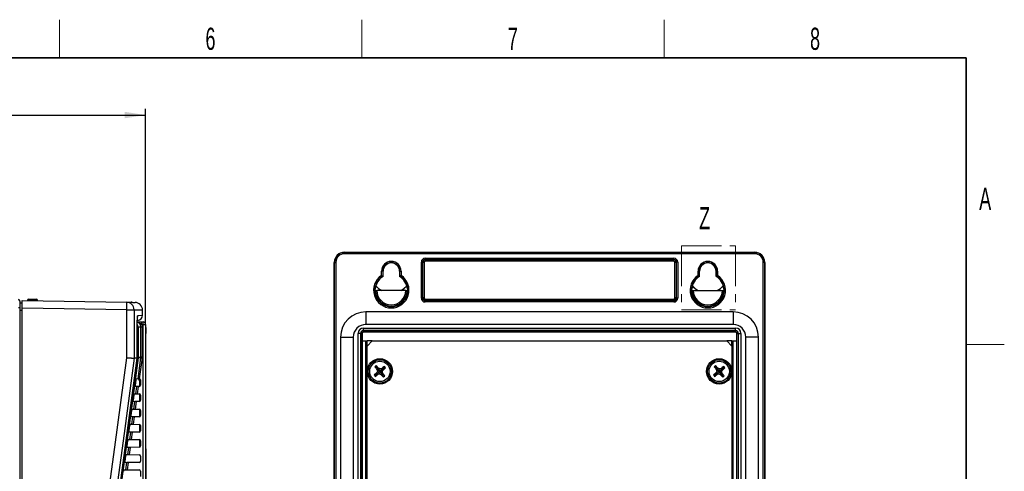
# Model space of a CAD drawing. Header units: millimetres. Extents: x 5 to 418, y 2 to 292.
# Tile 48 of 48: x 258 to 414, y 217 to 288. Entities that reach past the tile are written whole.
import ezdxf

# ---------------------------------------------------------------- set-up
doc = ezdxf.new("R2010")
doc.units = ezdxf.units.MM
doc.linetypes.add('PHANTOM', pattern=[12.7, 6.35, -1.27, 1.27, -1.27, 1.27, -1.27])
doc.layers.add('SLD-0', color=7, linetype='Continuous')
doc.styles.add('SLDTEXTSTYLE0', font='TXT', dxfattribs={"width": 0.605})
doc.dimstyles.new('SLDDIMSTYLE2', dxfattribs={"dimtxt": 3.5, "dimasz": 3.302, "dimexe": 0, "dimexo": 0.0625, "dimgap": 0.875, "dimtad": 1, "dimdec": 0, "dimlfac": 2.5, "dimrnd": 1e-09, "dimzin": 12, "dimdsep": 46, "dimtxsty": 'SLDTEXTSTYLE0', "dimsah": 1, "dimcen": 0.09, "dimadec": 0, "dimazin": 3, "dimtfac": 1, "dimtofl": 0, "dimtmove": 0, "dimatfit": 3, "dimfxl": 1, "dimfrac": 2, "dimtolj": 1, "dimtzin": 12, "dimarcsym": 0})

# ---------------------------------------------------------------- blocks, each defined once
blk = doc.blocks.new('_D_4')
at = {"layer": 'SLD-0'}
for p, q in [((209.58, 250.22), (209.58, 274.46)), ((278.34, 240.42), (278.34, 274.46)), ((209.58, 273.46), (278.34, 273.46))]:
    blk.add_line(p, q, dxfattribs=at)
for points in [[(209.58, 273.46), (212.89, 272.95), (212.89, 273.97)], [(278.34, 273.46), (275.04, 273.97), (275.04, 272.95)]]:
    blk.add_solid(points, dxfattribs=at)
at = {"layer": 'SLD-0', "insert": (239.95, 277.97), "char_height": 3.5, "attachment_point": 1, "style": 'SLDTEXTSTYLE0'}
blk.add_mtext('172', dxfattribs=at)

msp = doc.modelspace()

# ---------------------------------------------------------------- linework, layer by layer
at = {"color": 7, "linetype": 'PHANTOM', "lineweight": 18}
for p, q in [((362.9963, 252.8363), (371.5438, 252.8363)), ((362.9963, 252.8363), (362.9963, 242.744)), ((371.5438, 252.8363), (371.5438, 242.744)), ((362.9963, 242.744), (371.5438, 242.744))]:
    msp.add_line(p, q, dxfattribs=at)
at = {"color": 7, "linetype": 'Continuous', "lineweight": 25}
for p, q in [((309.7637, 251.776), (309.7637, 251.8215)), ((309.7637, 251.8215), (374.5637, 251.8215)), ((309.7637, 251.776), (309.7637, 251.5761)), ((309.7637, 251.776), (374.5637, 251.776)), ((374.5637, 251.5761), (309.7637, 251.5761)), ((322.5112, 250.8739), (361.8162, 250.8739)), ((322.5112, 250.6739), (322.5112, 250.8739)), ((361.8162, 250.6739), (322.5112, 250.6739)), ((322.5112, 250.6739), (322.5602, 250.6249)), ((322.5602, 250.6249), (361.7672, 250.6249)), ((322.5602, 250.4249), (322.5602, 250.6249)), ((361.7672, 250.4249), (322.5602, 250.4249)), ((361.7672, 250.6249), (361.8162, 250.6739)), ((361.7672, 250.4249), (361.7672, 250.6249)), ((361.8162, 250.6739), (361.8162, 250.8739)), ((374.5637, 251.776), (374.5637, 251.8215)), ((374.5637, 251.776), (374.5637, 251.5761)), ((308.2091, 250.2215), (308.1637, 250.2215)), ((308.1637, 117.4215), (308.1637, 250.2215)), ((308.2091, 250.2215), (308.4091, 250.2215)), ((308.2091, 117.4215), (308.2091, 250.2215)), ((308.4091, 250.2215), (308.4091, 117.4215)), ((321.9113, 244.569), (321.9113, 250.274)), ((322.1112, 250.274), (321.9113, 250.274)), ((322.1112, 250.274), (322.1112, 244.569)), ((322.1602, 250.225), (322.1112, 250.274)), ((322.1602, 244.618), (322.1602, 250.225)), ((322.3602, 250.225), (322.1602, 250.225)), ((322.3602, 250.225), (322.3602, 244.618)), ((362.1671, 250.225), (361.9671, 250.225)), ((361.9671, 244.618), (361.9671, 250.225)), ((362.2161, 250.274), (362.1671, 250.225)), ((362.1671, 250.225), (362.1671, 244.618)), ((362.4161, 250.274), (362.2161, 250.274)), ((362.2161, 244.569), (362.2161, 250.274)), ((362.4161, 250.274), (362.4161, 244.569)), ((375.9183, 117.4215), (375.9183, 250.2215)), ((376.1182, 250.2215), (375.9183, 250.2215)), ((376.1182, 250.2215), (376.1182, 117.4215)), ((376.1182, 250.2215), (376.1637, 250.2215)), ((376.1637, 250.2215), (376.1637, 117.4215)), ((315.6183, 248.1522), (315.6183, 248.8215)), ((315.8182, 248.8215), (315.6183, 248.8215)), ((315.8182, 248.8215), (315.8182, 248.0423)), ((315.8182, 248.8215), (315.8637, 248.8215)), ((315.8182, 248.0423), (315.8637, 248.0165)), ((315.8567, 248.0042), (315.8637, 248.0165)), ((315.8637, 248.0165), (315.8637, 248.8215)), ((318.5091, 248.8215), (318.4637, 248.8215)), ((318.4637, 248.8215), (318.4637, 248.0165)), ((318.4637, 248.0165), (318.5091, 248.0423)), ((318.4637, 248.0165), (318.4707, 248.0042)), ((318.5091, 248.8215), (318.7091, 248.8215)), ((318.5091, 248.0423), (318.5091, 248.8215)), ((318.7091, 248.8215), (318.7091, 248.1522)), ((365.6183, 248.1522), (365.6183, 248.8215)), ((365.6183, 248.8215), (365.8182, 248.8215)), ((365.8182, 248.8215), (365.8182, 248.0423)), ((365.8182, 248.8215), (365.8637, 248.8215)), ((365.8182, 248.0423), (365.8637, 248.0165)), ((365.8567, 248.0042), (365.8637, 248.0165)), ((365.8637, 248.0165), (365.8637, 248.8215)), ((368.5091, 248.8215), (368.4637, 248.8215)), ((368.4637, 248.8215), (368.4637, 248.0165)), ((368.4637, 248.0165), (368.5091, 248.0423)), ((368.4637, 248.0165), (368.4707, 248.0042)), ((368.7091, 248.8215), (368.5091, 248.8215)), ((368.5091, 248.0423), (368.5091, 248.8215)), ((368.7091, 248.8215), (368.7091, 248.1522)), ((314.6654, 245.776), (314.623, 245.8181)), ((319.4619, 245.7726), (314.8655, 245.7726)), ((319.7044, 245.8181), (319.662, 245.776)), ((364.6654, 245.776), (364.623, 245.8181)), ((364.8655, 245.7726), (369.4619, 245.7726)), ((369.7044, 245.8181), (369.662, 245.776)), ((258.8649, 244.2181), (275.3692, 243.93)), ((258.8649, 243.0184), (258.8649, 244.2181)), ((259.6828, 244.2104), (259.6827, 244.2038)), ((259.6893, 244.2037), (259.6828, 244.2104)), ((259.8829, 244.4067), (259.947, 244.3414)), ((259.8829, 244.4067), (261.0649, 244.4064)), ((259.947, 244.3414), (261.0649, 244.3414)), ((259.947, 244.3414), (259.947, 244.1992)), ((261.0649, 244.3414), (261.0649, 244.4064)), ((261.0649, 244.3414), (261.0649, 244.1797)), ((261.2649, 244.2063), (261.2649, 244.1762)), ((322.1112, 244.569), (321.9113, 244.569)), ((322.1112, 244.569), (322.1602, 244.618)), ((322.3602, 244.618), (322.1602, 244.618)), ((322.5602, 244.2181), (322.5112, 244.1691)), ((322.5602, 244.2181), (322.5602, 244.418)), ((322.5602, 244.418), (361.7672, 244.418)), ((361.7672, 244.2181), (322.5602, 244.2181)), ((361.7672, 244.2181), (361.7672, 244.418)), ((361.8162, 244.1691), (361.7672, 244.2181)), ((362.1671, 244.618), (361.9671, 244.618)), ((362.1671, 244.618), (362.2161, 244.569)), ((362.4161, 244.569), (362.2161, 244.569)), ((258.4649, 243.0458), (258.2684, 243.0458)), ((258.4649, 244.1719), (258.4649, 244.0457)), ((258.4649, 244.0457), (258.4649, 243.0458)), ((258.4649, 243.8249), (258.8649, 243.8249)), ((258.4649, 243.0458), (258.4649, 138.6215)), ((275.3727, 242.7302), (258.8649, 243.0184)), ((258.8649, 138.6318), (258.8649, 243.0184)), ((275.3692, 243.93), (276.0806, 243.9176)), ((275.3727, 235.185), (275.3727, 242.7302)), ((275.3727, 242.7302), (276.544, 242.7302)), ((276.2683, 243.9143), (276.6858, 243.907)), ((276.544, 242.7302), (276.544, 235.1051)), ((276.544, 242.7302), (277.8649, 242.7072)), ((277.8649, 241.8699), (277.8649, 242.7072)), ((322.5112, 243.9691), (322.5112, 244.1691)), ((322.5112, 244.1691), (361.8162, 244.1691)), ((361.8162, 243.9691), (322.5112, 243.9691)), ((361.8162, 243.9691), (361.8162, 244.1691)), ((258.8649, 242.6249), (258.4649, 242.6249)), ((277.1337, 241.8571), (277.8649, 241.8699)), ((371.1637, 242.418), (313.1637, 242.418)), ((313.1637, 242.3441), (313.1637, 242.418)), ((313.1637, 242.3441), (313.1637, 240.4989)), ((371.1637, 242.3441), (371.1637, 242.418)), ((371.1637, 242.3441), (371.1637, 240.4989)), ((277.0308, 235.1051), (277.0308, 240.2556)), ((277.0326, 240.2556), (277.0308, 240.2556)), ((277.0326, 235.1052), (277.0326, 240.2556)), ((277.1741, 240.0215), (277.0326, 240.0215)), ((277.1741, 240.0215), (277.1741, 235.2748)), ((277.6069, 240.0215), (277.1741, 240.0215)), ((277.6069, 235.2748), (277.6069, 240.0215)), ((277.8033, 240.0215), (277.6069, 240.0215)), ((277.7127, 240.8215), (277.9449, 240.8215)), ((277.9518, 240.4215), (277.7197, 240.4215)), ((277.8033, 240.0215), (277.8033, 235.2748)), ((277.9518, 206.9541), (277.9518, 240.4215)), ((277.9518, 240.4215), (278.3449, 240.4215)), ((278.3449, 240.4215), (278.3449, 206.9541)), ((278.3849, 239.94), (278.3449, 239.94)), ((278.3849, 239.94), (278.3849, 239.5)), ((312.7637, 239.8495), (371.5637, 239.8495)), ((312.7637, 239.4495), (312.7637, 239.8495)), ((313.1637, 240.4249), (313.1637, 240.4989)), ((371.1637, 240.4249), (313.1637, 240.4249)), ((371.1637, 240.4249), (371.1637, 240.4989)), ((371.5637, 239.4495), (371.5637, 239.8495)), ((278.3849, 239.5), (278.3449, 239.5)), ((278.3849, 239.46), (278.3449, 239.46)), ((278.3849, 239.02), (278.3449, 239.02)), ((278.3849, 239.0181), (278.3449, 239.0181)), ((278.3849, 239.0125), (278.3449, 239.0125)), ((278.3849, 239.46), (278.3849, 239.5)), ((278.3849, 239.46), (278.3849, 239.02)), ((309.1671, 238.4215), (309.1671, 124.8215)), ((309.2411, 238.4215), (309.1671, 238.4215)), ((309.2411, 238.4215), (311.0862, 238.4215)), ((311.1602, 238.4215), (311.0862, 238.4215)), ((311.1602, 238.4215), (311.1602, 124.8215)), ((311.9357, 149.8215), (311.9357, 239.0215)), ((312.3356, 239.0215), (311.9357, 239.0215)), ((312.3356, 239.0215), (312.3356, 149.8215)), ((312.3356, 239.0215), (312.3602, 239.0215)), ((312.3602, 149.8215), (312.3602, 239.0215)), ((312.5602, 239.0215), (312.3602, 239.0215)), ((312.5602, 239.0215), (312.5602, 149.8215)), ((371.5637, 239.4495), (312.7637, 239.4495)), ((312.7637, 239.4495), (312.7637, 239.4249)), ((312.7637, 239.4249), (371.5637, 239.4249)), ((312.7637, 239.2249), (312.7637, 239.4249)), ((371.5637, 239.2249), (312.7637, 239.2249)), ((371.5637, 239.4495), (371.5637, 239.4249)), ((371.5637, 239.2249), (371.5637, 239.4249)), ((371.7671, 239.0215), (371.9671, 239.0215)), ((371.7671, 149.8215), (371.7671, 239.0215)), ((371.9917, 239.0215), (371.9671, 239.0215)), ((371.9671, 239.0215), (371.9671, 149.8215)), ((371.9917, 239.0215), (372.3917, 239.0215)), ((371.9917, 149.8215), (371.9917, 239.0215)), ((372.3917, 239.0215), (372.3917, 149.8215)), ((373.1671, 124.8215), (373.1671, 238.4215)), ((373.1671, 238.4215), (373.2411, 238.4215)), ((375.0862, 238.4215), (373.2411, 238.4215)), ((375.0862, 238.4215), (375.1602, 238.4215)), ((375.1602, 124.8215), (375.1602, 238.4215)), ((312.5637, 149.8215), (312.5637, 237.8215)), ((312.5637, 237.8215), (313.1637, 237.8215)), ((313.1637, 149.8215), (313.1637, 237.8215)), ((313.1637, 237.8215), (313.3637, 237.8215)), ((314.1637, 237.8215), (313.3637, 237.8215)), ((314.1637, 237.8215), (313.3637, 237.0215)), ((313.3637, 237.0215), (313.3637, 237.8215)), ((313.3637, 150.326), (313.3637, 237.0215)), ((314.1637, 237.8215), (370.1637, 237.8215)), ((370.9637, 237.8215), (370.1637, 237.8215)), ((370.9637, 237.0215), (370.1637, 237.8215)), ((370.9637, 237.8215), (371.1637, 237.8215)), ((370.9637, 237.0215), (370.9637, 237.8215)), ((370.9637, 237.0215), (370.9637, 150.326)), ((371.1637, 149.8215), (371.1637, 237.8215)), ((371.1637, 237.8215), (371.7637, 237.8215)), ((371.7637, 149.8215), (371.7637, 237.8215)), ((273.2283, 206.7047), (277.0323, 235.1049)), ((276.5441, 235.1051), (276.544, 235.1051)), ((277.0308, 235.1051), (276.5441, 235.1051)), ((277.0308, 235.1051), (277.0299, 235.1052)), ((277.0308, 235.1051), (277.0308, 235.1051)), ((277.1741, 235.2748), (277.0326, 235.2748)), ((277.1577, 231.8682), (277.5998, 235.1687)), ((277.5998, 235.1687), (277.1671, 235.1687)), ((277.1741, 235.2748), (277.6069, 235.2748)), ((277.7945, 235.1421), (277.3554, 231.8647)), ((277.5998, 235.1687), (277.6069, 235.2748)), ((277.8033, 235.2748), (277.6069, 235.2748)), ((277.8033, 235.2748), (277.7945, 235.1421)), ((314.7786, 233.7315), (314.5802, 233.7506)), ((314.7786, 233.7315), (314.7977, 233.9298)), ((314.7786, 233.7315), (315.0969, 233.3452)), ((315.0969, 233.3452), (314.9358, 233.2706)), ((315.0969, 233.3452), (315.2009, 233.489)), ((315.2811, 233.1217), (315.0969, 233.3452)), ((315.37, 233.0871), (315.4016, 233.4142)), ((315.6874, 233.2883), (315.6128, 233.4493)), ((316.0737, 233.6066), (315.6874, 233.2883)), ((316.0737, 233.6066), (316.0928, 233.8049)), ((316.0737, 233.6066), (316.272, 233.5874)), ((368.3786, 233.7315), (368.1802, 233.7506)), ((368.3786, 233.7315), (368.3977, 233.9298)), ((368.3786, 233.7315), (368.6969, 233.3452)), ((368.6969, 233.3452), (368.5358, 233.2706)), ((368.6969, 233.3452), (368.8009, 233.489)), ((368.8811, 233.1217), (368.6969, 233.3452)), ((368.97, 233.0871), (369.0016, 233.4142)), ((369.2874, 233.2883), (369.2128, 233.4493)), ((369.6737, 233.6066), (369.2874, 233.2883)), ((369.6737, 233.6066), (369.6928, 233.8049)), ((369.6737, 233.6066), (369.872, 233.5874)), ((276.8859, 231.873), (277.1577, 231.8682)), ((277.3049, 231.8657), (277.3049, 231.8217)), ((277.3049, 231.8217), (277.3849, 231.8217)), ((277.3049, 231.8217), (277.3049, 231.7781)), ((277.3049, 231.7781), (277.3849, 231.7781)), ((277.3049, 231.7781), (277.3049, 231.7474)), ((277.3049, 231.7474), (277.3849, 231.7474)), ((277.3483, 231.8649), (277.3554, 231.8647)), ((277.3849, 231.8609), (277.3849, 230.6621)), ((314.6537, 232.4364), (314.4553, 232.4555)), ((314.6537, 232.4364), (314.6346, 232.238)), ((314.6537, 232.4364), (315.0399, 232.7547)), ((315.0399, 232.7547), (314.8961, 232.8587)), ((315.2981, 233.0278), (314.9709, 233.0594)), ((315.2635, 232.9389), (315.0399, 232.7547)), ((315.0399, 232.7547), (315.1146, 232.5936)), ((315.2635, 232.9389), (315.2981, 233.0278)), ((315.3573, 232.9559), (315.2635, 232.9389)), ((315.2981, 233.0278), (315.2811, 233.1217)), ((315.2811, 233.1217), (315.37, 233.0871)), ((315.3573, 232.9559), (315.3258, 232.6287)), ((315.4462, 232.9213), (315.3573, 232.9559)), ((315.37, 233.0871), (315.4639, 233.1041)), ((315.4639, 233.1041), (315.4293, 233.0152)), ((315.4293, 233.0152), (315.7564, 232.9836)), ((315.4293, 233.0152), (315.4462, 232.9213)), ((315.4462, 232.9213), (315.6305, 232.6977)), ((315.4639, 233.1041), (315.6874, 233.2883)), ((315.6305, 232.6977), (315.5264, 232.5539)), ((315.6305, 232.6977), (315.7915, 232.7724)), ((315.9488, 232.3115), (315.6305, 232.6977)), ((315.6874, 233.2883), (315.8312, 233.1842)), ((315.9488, 232.3115), (315.9296, 232.1131)), ((315.9488, 232.3115), (316.1471, 232.2924)), ((368.2537, 232.4364), (368.0553, 232.4555)), ((368.2537, 232.4364), (368.2346, 232.238)), ((368.2537, 232.4364), (368.6399, 232.7547)), ((368.6399, 232.7547), (368.4961, 232.8587)), ((368.8981, 233.0278), (368.5709, 233.0594)), ((368.8635, 232.9389), (368.6399, 232.7547)), ((368.6399, 232.7547), (368.7146, 232.5936)), ((368.8635, 232.9389), (368.8981, 233.0278)), ((368.9573, 232.9559), (368.8635, 232.9389)), ((368.8981, 233.0278), (368.8811, 233.1217)), ((368.8811, 233.1217), (368.97, 233.0871)), ((368.9573, 232.9559), (368.9258, 232.6287)), ((369.0462, 232.9213), (368.9573, 232.9559)), ((368.97, 233.0871), (369.0639, 233.1041)), ((369.0639, 233.1041), (369.0293, 233.0152)), ((369.0293, 233.0152), (369.0462, 232.9213)), ((369.0293, 233.0152), (369.3564, 232.9836)), ((369.0462, 232.9213), (369.2305, 232.6977)), ((369.0639, 233.1041), (369.2874, 233.2883)), ((369.2305, 232.6977), (369.1264, 232.5539)), ((369.2305, 232.6977), (369.3915, 232.7724)), ((369.5488, 232.3115), (369.2305, 232.6977)), ((369.2874, 233.2883), (369.4312, 233.1842)), ((369.5488, 232.3115), (369.5296, 232.1131)), ((369.5488, 232.3115), (369.7471, 232.2924)), ((276.9948, 230.6519), (276.7217, 230.6471)), ((276.7397, 230.8615), (276.847, 231.6615)), ((276.837, 229.4738), (276.9948, 230.6519)), ((277.1934, 230.6553), (277.0347, 229.4704)), ((277.1794, 230.6551), (277.1934, 230.6553)), ((277.3483, 230.6581), (277.1934, 230.6553)), ((277.2949, 231.6147), (277.3849, 231.6147)), ((277.3049, 231.618), (277.3849, 231.618)), ((277.3049, 231.618), (277.3049, 231.6179)), ((277.5449, 231.6649), (277.5449, 230.858)), ((276.4179, 228.4615), (276.5252, 229.2615)), ((276.5651, 229.4786), (276.837, 229.4738)), ((277.0347, 229.4704), (277.0208, 229.4706)), ((277.0347, 229.4704), (277.3483, 229.4649)), ((277.3849, 229.4609), (277.3849, 228.2621)), ((277.5449, 229.2649), (277.5449, 228.458)), ((276.2444, 227.0842), (276.5162, 227.0794)), ((276.6725, 228.2463), (276.3994, 228.2415)), ((276.5162, 227.0794), (276.6725, 228.2463)), ((276.8712, 228.2497), (276.714, 227.076)), ((276.8572, 228.2495), (276.8712, 228.2497)), ((277.3483, 228.2581), (276.8712, 228.2497)), ((276.3503, 225.8406), (276.0771, 225.8359)), ((276.0961, 226.0615), (276.2034, 226.8615)), ((276.1955, 224.685), (276.3503, 225.8406)), ((276.549, 225.8441), (276.3932, 224.6816)), ((276.535, 225.8439), (276.549, 225.8441)), ((277.3483, 225.8581), (276.549, 225.8441)), ((276.714, 227.076), (276.7, 227.0762)), ((276.714, 227.076), (277.3483, 227.0649)), ((277.3849, 227.0609), (277.3849, 225.8621)), ((277.5449, 226.8649), (277.5449, 226.058)), ((275.7743, 223.6615), (275.8816, 224.4615)), ((275.9236, 224.6898), (276.1955, 224.685)), ((276.3932, 224.6816), (276.3793, 224.6818)), ((276.3932, 224.6816), (277.3483, 224.6649)), ((277.3849, 224.6609), (277.3849, 223.4621)), ((277.5449, 224.4649), (277.5449, 223.658)), ((276.0281, 223.435), (275.7549, 223.4302)), ((275.8748, 222.2906), (276.0281, 223.435)), ((276.2267, 223.4385), (276.0725, 222.2872)), ((276.2127, 223.4382), (276.2267, 223.4385)), ((277.3483, 223.4581), (276.2267, 223.4385)), ((275.7058, 221.0294), (275.4326, 221.0246)), ((275.4525, 221.2615), (275.5597, 222.0615)), ((275.554, 219.8962), (275.7058, 221.0294)), ((275.6028, 222.2954), (275.8748, 222.2906)), ((275.9045, 221.0328), (275.7518, 219.8928)), ((275.8905, 221.0326), (275.9045, 221.0328)), ((277.3483, 221.0581), (275.9045, 221.0328)), ((276.0725, 222.2872), (276.0586, 222.2874)), ((276.0725, 222.2872), (277.3483, 222.2649)), ((277.3849, 222.2609), (277.3849, 221.6215)), ((277.3849, 221.6215), (277.5449, 221.6215)), ((277.3849, 221.6215), (277.3849, 221.0621)), ((277.5449, 222.0649), (277.5449, 221.258)), ((275.1306, 218.8615), (275.2379, 219.6615)), ((275.2821, 219.901), (275.554, 219.8962)), ((275.7518, 219.8928), (275.7378, 219.893)), ((275.7518, 219.8928), (277.3483, 219.8649)), ((277.5449, 219.6649), (277.5449, 218.858)), ((278.3849, 220.8215), (278.3449, 220.8215)), ((278.3849, 220.4215), (278.3449, 220.4215)), ((278.3849, 220.8215), (278.3849, 220.4215)), ((278.3849, 220.4215), (278.3849, 214.8215)), ((275.3836, 218.6238), (275.1103, 218.619)), ((275.2333, 217.5018), (275.3836, 218.6238)), ((275.5822, 218.6272), (275.431, 217.4984)), ((275.5682, 218.627), (275.5822, 218.6272)), ((277.3483, 218.6581), (275.5822, 218.6272)), ((274.9613, 217.5066), (275.2333, 217.5018)), ((275.431, 217.4984), (275.4171, 217.4986)), ((275.431, 217.4984), (277.3483, 217.4649)), ((277.5449, 217.2649), (277.5449, 216.458))]:
    msp.add_line(p, q, dxfattribs=at)
at = {"color": 7, "linetype": 'Continuous', "lineweight": 25, "flags": 128}
for points in [[(314.7211, 246.5332), (315.1685, 246.0987), (315.6661, 245.7726)], [(318.6613, 245.7726), (319.1588, 246.0987), (319.6062, 246.5332)], [(364.7211, 246.5332), (365.1685, 246.0987), (365.6661, 245.7726)], [(368.6613, 245.7726), (369.1588, 246.0987), (369.6062, 246.5332)], [(271.5547, 206.8), (273.4714, 221.0492), (275.3727, 235.185)], [(276.5441, 235.1051), (276.2242, 232.7265), (274.9445, 223.2122), (272.7241, 206.7051)], [(273.2268, 206.7051), (273.4392, 208.2909), (274.2889, 214.6343), (277.0308, 235.1051)], [(277.1671, 235.1687), (276.9539, 233.583), (276.1013, 227.2402), (273.3619, 206.8634)]]:
    msp.add_lwpolyline(points, dxfattribs=at)
at = {"color": 7, "linetype": 'Continuous', "lineweight": 25}
for centre, radius in [((315.3637, 233.0215), 2), ((315.3637, 233.0215), 1.844), ((368.9637, 233.0215), 2), ((368.9637, 233.0215), 1.844), ((315.3637, 233.0215), 1.6112), ((368.9637, 233.0215), 1.6112)]:
    msp.add_circle(centre, radius, dxfattribs=at)
for centre, radius, start, end in [((309.7637, 250.2215), 1.6, 90, 180), ((309.7637, 250.2215), 1.5546, 90, 180), ((309.7637, 250.2215), 1.3546, 90, 180), ((322.5602, 250.2249), 0.4, 90.008727, 179.991273), ((361.7671, 250.2249), 0.4, 0.008727, 89.991273), ((374.5637, 250.2215), 1.6, 0, 90), ((374.5637, 250.2215), 1.5546, 0, 90), ((374.5637, 250.2215), 1.3546, 0, 90), ((317.1637, 248.8215), 1.5454, 0, 180), ((317.1637, 248.8215), 1.3454, 0, 180), ((317.1637, 248.8215), 1.3, 0, 180), ((367.1637, 248.8215), 1.5454, 0, 180), ((367.1637, 248.8215), 1.3454, 0, 180), ((367.1637, 248.8215), 1.3, 0, 180), ((317.1637, 245.8215), 2.7965, 123.546696, 56.453304), ((317.1637, 245.8215), 2.5966, 121.209049, 58.790951), ((317.1637, 245.8215), 2.5441, 120.912054, 175.569389), ((317.1637, 245.8215), 2.5441, 4.430611, 59.087946), ((367.1637, 245.8215), 2.7965, 123.546696, 56.453304), ((367.1637, 245.8215), 2.5966, 121.209049, 58.790951), ((367.1637, 245.8215), 2.5441, 120.912054, 175.569389), ((367.1637, 245.8215), 2.5441, 4.430611, 59.087946), ((317.1637, 245.8215), 2.4987, 181.042101, 358.957899), ((317.1637, 248.6005), 3.207, 220.326724, 241.860695), ((317.1637, 245.8215), 2.2987, 181.218279, 358.781721), ((317.1637, 248.6005), 3.207, 298.139305, 319.673276), ((367.1637, 245.8215), 2.4987, 181.042101, 358.957899), ((367.1637, 248.6005), 3.207, 220.326724, 241.860695), ((367.1637, 245.8215), 2.2987, 181.218279, 358.781721), ((367.1637, 248.6005), 3.207, 298.139305, 319.673276), ((258.2649, 244.1719), 0.2, 0, 89.982543), ((259.9471, 244.1414), 0.2, 90.020547, 162.191052), ((261.0649, 244.1414), 0.2, 10.036962, 90.003831), ((322.5602, 244.6181), 0.4, 180.008727, 269.991273), ((361.7671, 244.6181), 0.4, 270.008727, 359.991273), ((260.6493, 243.287), 14.7339, 357.834485, 2.501514), ((275.3462, 242.7324), 1.1978, 359.894619, 88.902372), ((276.6649, 242.7072), 1.2, 0.297141, 89), ((276.3324, 241.8571), 0.8012, 337.32043, 0.006259), ((277.0649, 241.8699), 0.8, 271, 0.790616), ((313.1637, 238.4215), 3.9965, 90, 180), ((371.1637, 238.4215), 3.9965, 0, 90), ((276.3732, 240.0215), 0.8009, 359.996657, 32.752483), ((271.9846, 240.5215), 5.736, 359.001369, 2.998326), ((272.2167, 240.5215), 5.736, 359.001369, 2.998326), ((277.9449, 240.4215), 0.4, 0, 90), ((313.1637, 238.4215), 2.0035, 90, 180), ((312.7637, 239.0215), 0.828, 90, 180), ((371.1637, 238.4215), 2.0035, 0, 90), ((371.5637, 239.0215), 0.828, 0, 90), ((312.7637, 239.0215), 0.428, 90, 180), ((312.7637, 239.0215), 0.4034, 90, 180), ((312.7637, 239.0215), 0.2035, 90, 180), ((371.5637, 239.0215), 0.428, 0, 90), ((371.5637, 239.0215), 0.4034, 0, 90), ((371.5637, 239.0215), 0.2035, 0, 90), ((276.6061, 232.005), 3.213, 79.945623, 82.373576), ((276.3729, 235.2748), 0.8013, 352.391247, 0.000043), ((280.7663, 257.6771), 22.7301, 261.992152, 262.487305), ((324.5136, 221.9181), 15.4492, 128.968097, 130.013382), ((326.2181, 242.0005), 14.2653, 215.332212, 217.731781), ((304.4756, 224.0833), 14.2653, 41.249699, 43.649267), ((309.9989, 219.2337), 15.1749, 69.143724, 69.952172), ((317.9943, 218.4625), 15.1749, 99.029307, 99.837755), ((324.3427, 222.1671), 14.2653, 125.332212, 127.731781), ((306.4255, 243.9095), 14.2653, 311.249699, 313.649267), ((304.2603, 223.8716), 15.4492, 38.968097, 40.013382), ((378.1136, 221.9181), 15.4492, 128.968097, 130.013382), ((379.8181, 242.0005), 14.2653, 215.332212, 217.731781), ((358.0756, 224.0833), 14.2653, 41.249699, 43.649267), ((363.5989, 219.2337), 15.1749, 69.143724, 69.952172), ((371.5943, 218.4625), 15.1749, 99.029307, 99.837755), ((377.9427, 222.1671), 14.2653, 125.332212, 127.731781), ((360.0255, 243.9095), 14.2653, 311.249699, 313.649267), ((357.8603, 223.8716), 15.4492, 38.968097, 40.013382), ((277.3449, 231.6649), 0.2, 0, 86.968828), ((324.3018, 222.1334), 14.2653, 131.249699, 133.649267), ((326.467, 242.1714), 15.4492, 218.968097, 220.013382), ((306.3847, 243.8759), 14.2653, 305.332212, 307.731781), ((329.1515, 227.6567), 15.1749, 159.143724, 159.952172), ((329.9226, 235.6521), 15.1749, 189.029307, 189.837755), ((312.733, 247.5804), 15.1749, 279.029307, 279.837755), ((320.7284, 246.8093), 15.1749, 249.143724, 249.952172), ((326.2517, 241.9597), 14.2653, 221.249699, 223.649267), ((301.5759, 238.3862), 15.1749, 339.143724, 339.952172), ((300.8047, 230.3908), 15.1749, 9.029307, 9.837755), ((304.5093, 224.0425), 14.2653, 35.332212, 37.731781), ((306.2138, 244.1248), 15.4492, 308.968097, 310.013382), ((377.9018, 222.1334), 14.2653, 131.249699, 133.649267), ((380.067, 242.1714), 15.4492, 218.968097, 220.013382), ((359.9847, 243.8759), 14.2653, 305.332212, 307.731781), ((382.7515, 227.6567), 15.1749, 159.143724, 159.952172), ((383.5226, 235.6521), 15.1749, 189.029307, 189.837755), ((366.333, 247.5804), 15.1749, 279.029307, 279.837755), ((374.3284, 246.8093), 15.1749, 249.143724, 249.952172), ((379.8517, 241.9597), 14.2653, 221.249699, 223.649267), ((355.1759, 238.3862), 15.1749, 339.143724, 339.952172), ((354.4047, 230.3908), 15.1749, 9.029307, 9.837755), ((358.1093, 224.0425), 14.2653, 35.332212, 37.731781), ((359.8138, 244.1248), 15.4492, 308.968097, 310.013382), ((277.3449, 230.858), 0.2, 271, 0), ((277.3449, 229.2649), 0.2, 0, 89), ((277.3449, 228.458), 0.2, 271, 0), ((277.3449, 226.8649), 0.2, 0, 89), ((277.3449, 226.058), 0.2, 271, 0), ((277.3449, 224.4649), 0.2, 0, 89), ((277.3449, 223.658), 0.2, 271, 0), ((277.3449, 222.0649), 0.2, 0, 89), ((277.3449, 221.258), 0.2, 271, 0), ((277.3449, 219.6649), 0.2, 0, 89), ((277.3449, 218.858), 0.2, 271, 0), ((277.3449, 217.2649), 0.2, 0, 89)]:
    msp.add_arc(centre, radius, start, end, dxfattribs=at)
for centre, major_axis, ratio, start_param, end_param in [((322.5114, 250.2738), (0.4244, -0.4244), 0.99969546, 2.35634678, 3.92683852), ((322.5114, 250.2738), (-0.283, 0.283), 0.99939115, 5.49793944, 7.06843118), ((322.5602, 250.2249), (0.1415, -0.1415), 0.99969546, 2.35634678, 3.92683852), ((361.7671, 250.2249), (-0.1415, -0.1415), 0.99969546, 2.35634678, 3.92683852), ((361.816, 250.2738), (-0.4244, -0.4244), 0.99969546, 2.35634678, 3.92683852), ((361.816, 250.2738), (0.283, 0.283), 0.99939115, 5.49793944, 7.06843118), ((259.8829, 244.2068), (0.1946, -0.0467), 0.99932846, 1.80612945, 3.35917055), ((261.0649, 244.2064), (0.1701, -0.1052), 0.99965945, 0.55351343, 2.12430975), ((322.5114, 244.5692), (0.4244, 0.4244), 0.99969546, 2.35634678, 3.92683852), ((322.5114, 244.5692), (0.283, 0.283), 0.99939115, 2.35634678, 3.92683852), ((322.5602, 244.6181), (0.1415, 0.1415), 0.99969546, 2.35634678, 3.92683852), ((361.7671, 244.6181), (-0.1415, 0.1415), 0.99969546, 2.35634678, 3.92683852), ((361.816, 244.5692), (-0.4244, 0.4244), 0.99969546, 2.35634678, 3.92683852), ((361.816, 244.5692), (0.283, -0.283), 0.99939115, 5.49793944, 7.06843118)]:
    msp.add_ellipse(centre, major_axis=major_axis, ratio=ratio, start_param=start_param, end_param=end_param, dxfattribs=at)
for points, knots in [([(315.6183, 248.1522), (315.6188, 248.1519), (315.6402, 248.1404), (315.6829, 248.1173), (315.739, 248.0865), (315.7824, 248.0624), (315.8116, 248.046), (315.816, 248.0435), (315.8182, 248.0423)], [0, 0, 0, 0, 0.005906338, 0.219496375, 0.43767048, 0.631763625, 0.815684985, 1, 1, 1, 1]), ([(318.7091, 248.1522), (318.7085, 248.1519), (318.7028, 248.1488), (318.6919, 248.143), (318.6764, 248.1346), (318.6609, 248.1262), (318.6457, 248.1179), (318.6307, 248.1098), (318.616, 248.1017), (318.6018, 248.0939), (318.5886, 248.0866), (318.5728, 248.0779), (318.5587, 248.0701), (318.5464, 248.0632), (318.5355, 248.0571), (318.5264, 248.052), (318.5193, 248.048), (318.5136, 248.0448), (318.51, 248.0428), (318.5093, 248.0424), (318.5091, 248.0423)], [0, 0, 0, 0, 0.00588591, 0.05862078, 0.11160265, 0.16535713, 0.21937927, 0.27317157, 0.32724774, 0.38224295, 0.43757025, 0.48543734, 0.58239402, 0.6316008, 0.67689444, 0.76880202, 0.81554229, 0.86082418, 0.9529848, 1, 1, 1, 1]), ([(365.8182, 248.0423), (365.816, 248.0435), (365.8116, 248.046), (365.7824, 248.0624), (365.739, 248.0865), (365.6829, 248.1173), (365.6402, 248.1404), (365.6188, 248.1519), (365.6183, 248.1522)], [0, 0, 0, 0, 0.18431501, 0.36823638, 0.56232952, 0.78050363, 0.99409366, 1, 1, 1, 1]), ([(368.5091, 248.0423), (368.5093, 248.0424), (368.5099, 248.0427), (368.5135, 248.0448), (368.5192, 248.048), (368.5263, 248.0519), (368.5353, 248.057), (368.5462, 248.0631), (368.5585, 248.0699), (368.5726, 248.0778), (368.5884, 248.0865), (368.6014, 248.0937), (368.6155, 248.1015), (368.6303, 248.1095), (368.6454, 248.1178), (368.6606, 248.1261), (368.6759, 248.1344), (368.6915, 248.1428), (368.7027, 248.1488), (368.7085, 248.1519), (368.7091, 248.1522)], [0, 0, 0, 0, 0.04526269, 0.13743998, 0.18445767, 0.22971595, 0.32165431, 0.36839909, 0.41622961, 0.51321817, 0.56242958, 0.61618978, 0.67026608, 0.72528929, 0.78062069, 0.83334821, 0.88633014, 0.94009102, 0.99411409, 1, 1, 1, 1]), ([(314.623, 245.8181), (314.6226, 245.8207), (314.6218, 245.8259), (314.6209, 245.8614), (314.6214, 245.9129), (314.6236, 245.9684), (314.6262, 246.0044), (314.6271, 246.018)], [0, 0, 0, 0, 0.21701178, 0.43402749, 0.65090237, 0.86731977, 1, 1, 1, 1]), ([(314.6654, 245.776), (314.668, 245.7756), (314.6732, 245.7749), (314.7088, 245.7738), (314.7603, 245.7731), (314.8159, 245.7727), (314.8519, 245.7726), (314.8655, 245.7726)], [0, 0, 0, 0, 0.21711582, 0.43422991, 0.65138377, 0.86856508, 1, 1, 1, 1]), ([(319.4619, 245.7726), (319.4844, 245.7726), (319.5294, 245.7727), (319.5893, 245.7733), (319.6346, 245.7742), (319.6581, 245.7752), (319.6609, 245.7758), (319.662, 245.776)], [0, 0, 0, 0, 0.21714983, 0.43429826, 0.65147554, 0.86865185, 1, 1, 1, 1]), ([(319.7002, 246.018), (319.7017, 245.9956), (319.7048, 245.9509), (319.7063, 245.891), (319.7062, 245.8458), (319.7053, 245.822), (319.7046, 245.8192), (319.7044, 245.8181)], [0, 0, 0, 0, 0.21648564, 0.43299023, 0.64919168, 0.86577366, 1, 1, 1, 1]), ([(364.623, 245.8181), (364.6226, 245.8207), (364.6218, 245.8259), (364.6209, 245.8614), (364.6214, 245.9129), (364.6236, 245.9684), (364.6262, 246.0044), (364.6271, 246.018)], [0, 0, 0, 0, 0.21701178, 0.43402749, 0.65090237, 0.86731977, 1, 1, 1, 1]), ([(364.6654, 245.776), (364.668, 245.7756), (364.6732, 245.7749), (364.7088, 245.7738), (364.7603, 245.7731), (364.8159, 245.7727), (364.8519, 245.7726), (364.8655, 245.7726)], [0, 0, 0, 0, 0.21711582, 0.43422991, 0.65138377, 0.86856508, 1, 1, 1, 1]), ([(369.4619, 245.7726), (369.4844, 245.7726), (369.5294, 245.7727), (369.5893, 245.7733), (369.6346, 245.7742), (369.6581, 245.7752), (369.6609, 245.7758), (369.662, 245.776)], [0, 0, 0, 0, 0.21714983, 0.43429826, 0.65147554, 0.86865185, 1, 1, 1, 1]), ([(369.7002, 246.018), (369.7017, 245.9956), (369.7048, 245.9509), (369.7063, 245.891), (369.7062, 245.8458), (369.7053, 245.822), (369.7046, 245.8192), (369.7044, 245.8181)], [0, 0, 0, 0, 0.216485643, 0.432990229, 0.649191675, 0.865773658, 1, 1, 1, 1]), ([(276.2922, 243.9053), (276.292, 243.905), (276.2916, 243.904), (276.2705, 243.9053), (276.2178, 243.9103), (276.1508, 243.9157), (276.0982, 243.9171), (276.0806, 243.9176)], [0, 0, 0, 0, 0.122377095, 0.368296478, 0.618251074, 0.872297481, 1, 1, 1, 1]), ([(276.2746, 243.907), (276.2748, 243.907), (276.2783, 243.9068), (276.2461, 243.9093), (276.1965, 243.9147), (276.1209, 243.916), (276.099, 243.9164)], [0, 0, 0, 0, 0.0156775, 0.27523017, 0.79076845, 1, 1, 1, 1]), ([(276.2683, 243.9143), (276.2748, 243.9134), (276.2824, 243.9122), (276.2908, 243.9063), (276.2922, 243.9053)], [0, 0, 0, 0, 0.839209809, 1, 1, 1, 1]), ([(277.0308, 240.2556), (277.0309, 240.3139), (277.0312, 240.4309), (277.0335, 240.6346), (277.0377, 240.8417), (277.0429, 241.0042), (277.049, 241.1592), (277.0561, 241.3044), (277.0644, 241.4318), (277.0723, 241.533), (277.0794, 241.6107), (277.0882, 241.6875), (277.0949, 241.7343), (277.1003, 241.7663), (277.1057, 241.7943), (277.1125, 241.8226), (277.1209, 241.8456), (277.128, 241.8559), (277.1322, 241.8568), (277.1337, 241.8571)], [0, 0, 0, 0, 0.06942904, 0.13949218, 0.24569563, 0.32690272, 0.35428547, 0.46062524, 0.54193077, 0.56934549, 0.64878068, 0.70259236, 0.75718192, 0.78460807, 0.81103807, 0.86411452, 0.91794982, 0.97256234, 1, 1, 1, 1]), ([(277.0334, 240.2557), (277.0332, 240.3004), (277.0321, 240.4895), (277.0385, 240.8182), (277.052, 241.1949), (277.0691, 241.4602), (277.0854, 241.6028), (277.0883, 241.6191), (277.0894, 241.6248)], [0, 0, 0, 0, 0.069897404, 0.296102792, 0.520695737, 0.74101939, 0.907792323, 1, 1, 1, 1]), ([(277.6069, 240.0215), (277.5981, 240.1115), (277.5805, 240.2915), (277.4419, 240.5287), (277.2568, 240.7044), (277.1051, 240.756), (277.0389, 240.7785)], [0, 0, 0, 0, 0.26482041, 0.52967469, 0.7947422, 1, 1, 1, 1]), ([(277.7197, 240.4215), (277.6687, 240.453), (277.5363, 240.5347), (277.3314, 240.6924), (277.1403, 240.7547), (277.039, 240.7878)], [0, 0, 0, 0, 0.22782996, 0.59067515, 1, 1, 1, 1]), ([(277.0398, 240.8215), (277.0677, 240.8215), (277.1695, 240.8215), (277.3951, 240.8215), (277.6111, 240.8215), (277.7127, 240.8215)], [0, 0, 0, 0, 0.16632108, 0.607482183, 1, 1, 1, 1]), ([(277.7197, 240.4215), (277.7293, 240.3985), (277.7817, 240.272), (277.7936, 240.1342), (277.8033, 240.0215)], [0, 0, 0, 0, 0.18168498, 1, 1, 1, 1]), ([(275.3727, 235.185), (275.3767, 235.1848), (275.4243, 235.1816), (275.505, 235.1761), (275.6135, 235.1689), (275.7107, 235.1623), (275.8065, 235.1559), (275.8987, 235.1496), (275.9863, 235.1437), (276.0692, 235.1381), (276.1479, 235.1327), (276.2207, 235.1277), (276.2868, 235.1232), (276.3462, 235.1191), (276.3993, 235.1155), (276.4446, 235.1123), (276.4819, 235.1097), (276.5111, 235.1076), (276.533, 235.106), (276.5403, 235.1054), (276.544, 235.1051)], [0, 0, 0, 0, 0.00681081, 0.08134919, 0.13787746, 0.19479656, 0.25294871, 0.31152716, 0.36793298, 0.42472823, 0.4827525, 0.54120189, 0.59753635, 0.65426047, 0.71221447, 0.77059391, 0.82692807, 0.88365342, 0.94161326, 1, 1, 1, 1]), ([(276.847, 231.6615), (276.8483, 231.6709), (276.8528, 231.7041), (276.8612, 231.7599), (276.8712, 231.8183), (276.8797, 231.8587), (276.8841, 231.8722), (276.8856, 231.8729), (276.8859, 231.873)], [0, 0, 0, 0, 0.085053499, 0.301990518, 0.519611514, 0.736769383, 0.952233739, 1, 1, 1, 1]), ([(277.1577, 231.8682), (277.1607, 231.8682), (277.1666, 231.8681), (277.2029, 231.8675), (277.255, 231.8665), (277.307, 231.8656), (277.3389, 231.8651), (277.3483, 231.8649)], [0, 0, 0, 0, 0.22525402, 0.45048074, 0.67646869, 0.90392415, 1, 1, 1, 1]), ([(276.7217, 230.6471), (276.7213, 230.6475), (276.7198, 230.6487), (276.7194, 230.6662), (276.7222, 230.7087), (276.7281, 230.7683), (276.7346, 230.8224), (276.7387, 230.8538), (276.7397, 230.8615)], [0, 0, 0, 0, 0.08198317, 0.29414664, 0.50565107, 0.71755185, 0.93103295, 1, 1, 1, 1]), ([(277.1934, 230.6553), (277.1705, 230.6549), (277.1248, 230.6541), (277.0643, 230.6531), (277.0195, 230.6523), (276.9984, 230.6519), (276.9957, 230.6519), (276.9948, 230.6519)], [0, 0, 0, 0, 0.2249122, 0.44986513, 0.67362044, 0.89493763, 1, 1, 1, 1]), ([(277.3049, 231.7399), (277.3049, 231.734), (277.3049, 231.7101), (277.3049, 231.6725), (277.3049, 231.6334), (277.3049, 231.6231), (277.3049, 231.618)], [0, 0, 0, 0, 0.11334787, 0.4582864, 0.72928164, 1, 1, 1, 1]), ([(276.5252, 229.2615), (276.5265, 229.2715), (276.5313, 229.3061), (276.5399, 229.3635), (276.5502, 229.4233), (276.5588, 229.4644), (276.5633, 229.4779), (276.5649, 229.4785), (276.5651, 229.4786)], [0, 0, 0, 0, 0.088536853, 0.305494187, 0.52312074, 0.740262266, 0.955695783, 1, 1, 1, 1]), ([(276.837, 229.4738), (276.8399, 229.4738), (276.8458, 229.4737), (276.8821, 229.473), (276.9343, 229.4721), (276.9885, 229.4712), (277.0229, 229.4706), (277.0347, 229.4704)], [0, 0, 0, 0, 0.22000786, 0.43998906, 0.66071382, 0.88287193, 1, 1, 1, 1]), ([(276.2034, 226.8615), (276.2048, 226.8721), (276.2097, 226.908), (276.2186, 226.9672), (276.2292, 227.0283), (276.238, 227.0701), (276.2426, 227.0835), (276.2441, 227.0841), (276.2444, 227.0842)], [0, 0, 0, 0, 0.09184091, 0.30881742, 0.52644914, 0.74357514, 0.95897955, 1, 1, 1, 1]), ([(276.3994, 228.2415), (276.399, 228.2419), (276.3975, 228.2433), (276.3971, 228.2616), (276.4, 228.3056), (276.4061, 228.3669), (276.4127, 228.4222), (276.4169, 228.454), (276.4179, 228.4615)], [0, 0, 0, 0, 0.08535942, 0.297505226, 0.509005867, 0.720923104, 0.934434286, 1, 1, 1, 1]), ([(276.8712, 228.2497), (276.8483, 228.2493), (276.8025, 228.2485), (276.7421, 228.2475), (276.6972, 228.2467), (276.6761, 228.2463), (276.6734, 228.2463), (276.6725, 228.2463)], [0, 0, 0, 0, 0.22491816, 0.44987705, 0.67363829, 0.89496134, 1, 1, 1, 1]), ([(276.0771, 225.8359), (276.0767, 225.8363), (276.0751, 225.8378), (276.0747, 225.857), (276.0778, 225.9024), (276.0841, 225.9656), (276.0909, 226.0219), (276.0951, 226.0542), (276.0961, 226.0615)], [0, 0, 0, 0, 0.0885636, 0.30069314, 0.51219071, 0.72412396, 0.93766393, 1, 1, 1, 1]), ([(276.549, 225.8441), (276.5261, 225.8437), (276.4803, 225.8429), (276.4199, 225.8418), (276.375, 225.8411), (276.3539, 225.8407), (276.3512, 225.8406), (276.3503, 225.8406)], [0, 0, 0, 0, 0.22492413, 0.449889, 0.67365617, 0.89498508, 1, 1, 1, 1]), ([(276.5162, 227.0794), (276.5192, 227.0794), (276.5251, 227.0793), (276.5614, 227.0786), (276.6135, 227.0777), (276.6678, 227.0768), (276.7021, 227.0762), (276.714, 227.076)], [0, 0, 0, 0, 0.22001376, 0.44000086, 0.6607316, 0.88289575, 1, 1, 1, 1]), ([(275.8816, 224.4615), (275.8831, 224.4728), (275.8882, 224.5099), (275.8974, 224.5709), (275.9082, 224.6333), (275.9172, 224.6758), (275.9218, 224.6892), (275.9234, 224.6897), (275.9236, 224.6898)], [0, 0, 0, 0, 0.09497923, 0.311973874, 0.529610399, 0.746721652, 0.962098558, 1, 1, 1, 1]), ([(276.1955, 224.685), (276.1985, 224.685), (276.2043, 224.6849), (276.2407, 224.6842), (276.2928, 224.6833), (276.347, 224.6824), (276.3814, 224.6818), (276.3932, 224.6816)], [0, 0, 0, 0, 0.22001967, 0.44001267, 0.6607494, 0.88291961, 1, 1, 1, 1]), ([(275.7549, 223.4302), (275.7544, 223.4307), (275.7528, 223.4323), (275.7524, 223.4524), (275.7556, 223.4993), (275.7621, 223.5642), (275.769, 223.6217), (275.7733, 223.6544), (275.7743, 223.6615)], [0, 0, 0, 0, 0.09160861, 0.30372316, 0.51521826, 0.7271671, 0.94073463, 1, 1, 1, 1]), ([(276.2267, 223.4385), (276.2038, 223.4381), (276.158, 223.4373), (276.0976, 223.4362), (276.0528, 223.4354), (276.0317, 223.4351), (276.0289, 223.435), (276.0281, 223.435)], [0, 0, 0, 0, 0.22493012, 0.44990096, 0.67367408, 0.89500887, 1, 1, 1, 1]), ([(275.4326, 221.0246), (275.4321, 221.0251), (275.4304, 221.0268), (275.4301, 221.0478), (275.4334, 221.0961), (275.4401, 221.1628), (275.4472, 221.2214), (275.4515, 221.2546), (275.4525, 221.2615)], [0, 0, 0, 0, 0.09450609, 0.30660679, 0.51809996, 0.73006395, 0.94365789, 1, 1, 1, 1]), ([(275.5597, 222.0615), (275.5614, 222.0734), (275.5666, 222.1118), (275.5761, 222.1745), (275.5871, 222.2382), (275.5964, 222.2815), (275.601, 222.2948), (275.6026, 222.2953), (275.6028, 222.2954)], [0, 0, 0, 0, 0.09796404, 0.31497585, 0.53261687, 0.74971409, 0.96506497, 1, 1, 1, 1]), ([(275.9045, 221.0328), (275.8816, 221.0324), (275.8358, 221.0317), (275.7754, 221.0306), (275.7305, 221.0298), (275.7094, 221.0294), (275.7067, 221.0294), (275.7058, 221.0294)], [0, 0, 0, 0, 0.22493611, 0.44991295, 0.67369202, 0.89503269, 1, 1, 1, 1]), ([(275.8748, 222.2906), (275.8777, 222.2906), (275.8836, 222.2905), (275.9199, 222.2898), (275.9721, 222.2889), (276.0263, 222.288), (276.0606, 222.2874), (276.0725, 222.2872)], [0, 0, 0, 0, 0.22002559, 0.44002451, 0.66076724, 0.88294351, 1, 1, 1, 1]), ([(275.2379, 219.6615), (275.2396, 219.6741), (275.2451, 219.7137), (275.2548, 219.7782), (275.2661, 219.8432), (275.2755, 219.8872), (275.2802, 219.9004), (275.2818, 219.9009), (275.2821, 219.901)], [0, 0, 0, 0, 0.1008064, 0.31783448, 0.5354797, 0.75256356, 0.96788978, 1, 1, 1, 1]), ([(275.554, 219.8962), (275.557, 219.8962), (275.5629, 219.8961), (275.5992, 219.8954), (275.6513, 219.8945), (275.7056, 219.8936), (275.7399, 219.893), (275.7518, 219.8928)], [0, 0, 0, 0, 0.22003152, 0.44003636, 0.6607851, 0.88296744, 1, 1, 1, 1]), ([(275.1103, 218.619), (275.1098, 218.6195), (275.108, 218.6213), (275.1078, 218.6433), (275.1112, 218.693), (275.1181, 218.7615), (275.1253, 218.8212), (275.1298, 218.8548), (275.1306, 218.8615)], [0, 0, 0, 0, 0.097266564, 0.309354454, 0.520846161, 0.732824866, 0.946444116, 1, 1, 1, 1]), ([(275.5822, 218.6272), (275.5593, 218.6268), (275.5135, 218.626), (275.4531, 218.625), (275.4083, 218.6242), (275.3872, 218.6238), (275.3844, 218.6238), (275.3836, 218.6238)], [0, 0, 0, 0, 0.22494211, 0.44992495, 0.67370999, 0.89505656, 1, 1, 1, 1]), ([(274.9161, 217.2615), (274.9179, 217.2747), (274.9235, 217.3157), (274.9336, 217.3819), (274.9451, 217.4482), (274.9547, 217.4929), (274.9595, 217.5061), (274.9611, 217.5065), (274.9613, 217.5066)], [0, 0, 0, 0, 0.1035163, 0.32055982, 0.53820898, 0.75528013, 0.97058296, 1, 1, 1, 1]), ([(275.2333, 217.5018), (275.2362, 217.5018), (275.2421, 217.5017), (275.2785, 217.501), (275.3306, 217.5001), (275.3848, 217.4992), (275.4192, 217.4986), (275.431, 217.4984)], [0, 0, 0, 0, 0.22003746, 0.44004824, 0.660803, 0.88299142, 1, 1, 1, 1])]:
    msp.add_open_spline(points, degree=3, knots=knots, dxfattribs=at)
at = {"layer": 'SLD-0', "lineweight": 18}
for p, q in [((264.75, 282.5), (264.75, 288.5)), ((312.5, 282.5), (312.5, 288.5)), ((360.25, 282.5), (360.25, 288.5)), ((408, 237.25), (414, 237.25))]:
    msp.add_line(p, q, dxfattribs=at)
at = {"layer": 'SLD-0', "lineweight": 35}
for p, q in [((408, 282.5), (26, 282.5)), ((408, 12), (408, 282.5))]:
    msp.add_line(p, q, dxfattribs=at)

# ---------------------------------------------------------------- texts
at = {"color": 7, "linetype": 'PHANTOM', "lineweight": 18, "insert": (365.8003, 258.9414), "char_height": 3.5, "attachment_point": 1, "style": 'SLDTEXTSTYLE0'}
msp.add_mtext('Z', dxfattribs=at)
at = {"layer": 'SLD-0', "char_height": 3.5, "attachment_point": 2, "style": 'SLDTEXTSTYLE0'}
for s, insert in [('6', (288.6027, 287.243)), ('7', (336.3527, 287.243)), ('8', (384.1027, 287.243)), ('A', (410.9816, 262.0011))]:
    msp.add_mtext(s, dxfattribs=dict(at, insert=insert))

# ---------------------------------------------------------------- dimensions: what is measured, and where the dimension line sits
at = {"layer": 'SLD-0'}
dim = msp.add_linear_dim(base=(278.3449, 273.4614), p1=(209.5849, 250.2215), p2=(278.3449, 240.4215), dimstyle='SLDDIMSTYLE2', dxfattribs=at)
dim.commit()
dim.dimension.update_dxf_attribs({"geometry": '_D_4', "text_midpoint": (243.9649, 273.4614), "dimtype": 160})

doc.saveas('drawing.dxf')
